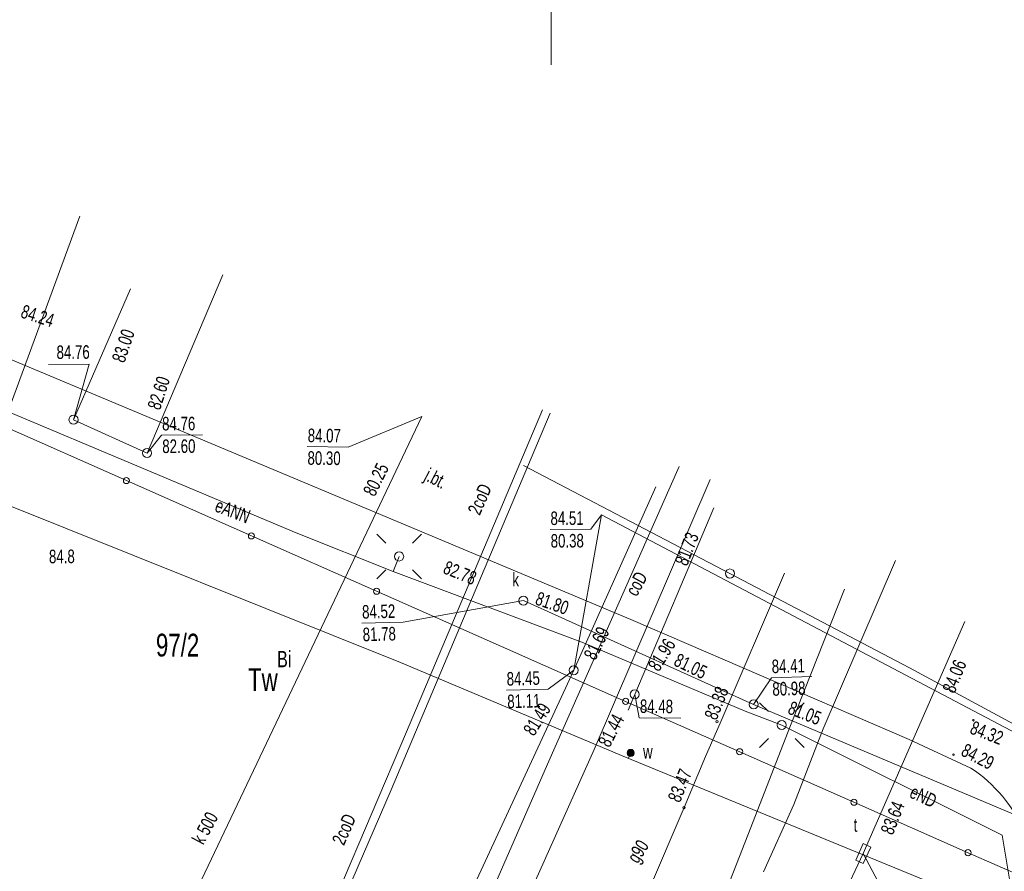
# Model space of a CAD drawing. Header units: metres. Extents: x 7446797 to 7447602, y 5789497 to 5790002.
# Tile 63 of 68: x 7447321 to 7447375, y 5789853 to 5789900. Entities that reach past the tile are written whole.
import ezdxf
from ezdxf.xclip import XClip

# ---------------------------------------------------------------- set-up
doc = ezdxf.new("R2010")
doc.units = ezdxf.units.M
doc.header["$MEASUREMENT"] = 0
doc.header["$XCLIPFRAME"] = 0
doc.layers.add('700-L Mapa 1_500 dwg', color=7, linetype='Continuous')
for name, color, linetype, lineweight in [('ex_02_DXF_MZ_9_KTJZ_E_T_07', 9, 'Continuous', 18), ('ex_02_DXF_MZ_9_KTKR_D_L_07', 9, 'Continuous', 18), ('ex_02_DXF_MZ_9_KTOK_L_47', 9, 'Continuous', 18), ('ex_02_DXF_MZ_9_Numery_dzialek7', 9, 'Continuous', 18), ('ex_02_DXF_MZ_9_Numery_konturow3', 9, 'Continuous', 18), ('ex_02_DXF_MZ_9_Numery_uzytkow3', 9, 'Continuous', 18), ('ex_02_DXF_MZ_9_Podzial_sekcyjny_krzyze7', 9, 'Continuous', 18), ('ex_02_DXF_MZ_9_RTPW_T_07', 9, 'Continuous', 18), ('ex_02_DXF_MZ_9_RTPW_T_17', 9, 'Continuous', 18), ('ex_02_DXF_MZ_9_SUOG_L_052', 9, 'Continuous', 18), ('ex_02_DXF_MZ_9_SUPC_D_L_1200', 9, 'Continuous', 18), ('ex_02_DXF_MZ_9_SUPC_E_T_1200', 9, 'Continuous', 18), ('ex_02_DXF_MZ_9_SUPE_D_L_31', 9, 'Continuous', 18), ('ex_02_DXF_MZ_9_SUPE_E_T_31', 9, 'Continuous', 18), ('ex_02_DXF_MZ_9_SUPG_E_T_27', 9, 'Continuous', 18), ('ex_02_DXF_MZ_9_SUPG_L_352', 9, 'Continuous', 18), ('ex_02_DXF_MZ_9_SUPK_D_L_434', 9, 'Continuous', 18), ('ex_02_DXF_MZ_9_SUPK_E_T_434', 9, 'Continuous', 18), ('ex_02_DXF_MZ_9_SUPT_D_L_030', 9, 'Continuous', 18), ('ex_02_DXF_MZ_9_SUPW_D_L_05', 9, 'Continuous', 18), ('ex_02_DXF_MZ_9_SUSM_D_T_07', 9, 'Continuous', 18), ('ex_02_DXF_MZ_9_SUSM_D_T_37', 9, 'Continuous', 18), ('ex_02_DXF_MZ_9_SUTG_T_052', 9, 'Continuous', 18), ('ex_02_DXF_MZ_9_SUTK_T_034', 9, 'Continuous', 18), ('ex_02_DXF_MZ_9_SUTT_T_030', 9, 'Continuous', 18), ('ex_02_DXF_MZ_9_SUUK_D_T_234', 9, 'Continuous', 18), ('ex_02_DXF_MZ_9_SUUK_E_T_934', 9, 'Continuous', 18), ('ex_02_DXF_MZ_9_SUUT_D_T_130', 9, 'Continuous', 18), ('ex_02_DXF_MZ_9_SUUT_E_T_930', 9, 'Continuous', 18), ('ex_02_DXF_MZ_9_SUUW_D_T_77', 9, 'Continuous', 18), ('ex_02_DXF_MZ_9_SUUW_E_T_57', 9, 'Continuous', 18)]:
    doc.layers.add(name, color=color, linetype=linetype, lineweight=lineweight)
doc.styles.add('STYL_AUTOMATYCZNY_1', font='Arial.ttf', dxfattribs={"width": 0.7})

# ---------------------------------------------------------------- blocks, each defined once
blk = doc.blocks.new('Rysunek_1_9', base_point=(7447200, 5789750, -0.867))
at = {"layer": 'ex_02_DXF_MZ_9_KTKR_D_L_07', "color": 9, "linetype": 'Continuous', "lineweight": 18}
for p, q in [((7447305.351, 5789887.401, -0.867), (7447338.628, 5789873.436, -0.867)), ((7447338.628, 5789873.436, -0.867), (7447354.413, 5789866.819, -0.867)), ((7447369.821, 5789860.197, -0.867), (7447354.413, 5789866.819, -0.867)), ((7447373.232, 5789858.611, -0.867), (7447369.821, 5789860.197, -0.867))]:
    blk.add_line(p, q, dxfattribs=at)
blk.add_arc((7447368.544, 5789851.64, -0.867), 8.401, 24.1823, 56.075, dxfattribs=at)
at = {"layer": 'ex_02_DXF_MZ_9_KTOK_L_47', "color": 9, "linetype": 'Continuous', "lineweight": 18}
for p, q in [((7447319.593, 5789877.567, -0.867), (7447326.51, 5789874.507, -0.867)), ((7447326.51, 5789874.507, -0.867), (7447333.428, 5789871.448, -0.867)), ((7447333.428, 5789871.448, -0.867), (7447340.346, 5789868.388, -0.867)), ((7447340.346, 5789868.388, -0.867), (7447347.263, 5789865.328, -0.867)), ((7447347.263, 5789865.328, -0.867), (7447354.124, 5789862.298, -0.867)), ((7447354.124, 5789862.298, -0.867), (7447360.44, 5789859.508, -0.867)), ((7447360.44, 5789859.508, -0.867), (7447366.756, 5789856.718, -0.867)), ((7447366.756, 5789856.718, -0.867), (7447373.073, 5789853.928, -0.867)), ((7447373.073, 5789853.928, -0.867), (7447379.389, 5789851.137, -0.867))]:
    blk.add_line(p, q, dxfattribs=at)
for centre in [(7447326.51, 5789874.507, -0.867), (7447333.428, 5789871.448, -0.867), (7447340.346, 5789868.388, -0.867), (7447354.124, 5789862.298, -0.867), (7447360.44, 5789859.508, -0.867), (7447366.756, 5789856.718, -0.867), (7447373.073, 5789853.928, -0.867)]:
    blk.add_circle(centre, 0.17, dxfattribs=at)
at = {"layer": 'ex_02_DXF_MZ_9_Podzial_sekcyjny_krzyze7', "color": 9, "linetype": 'Continuous', "lineweight": 18}
blk.add_line((7447350, 5789897.5, -0.867), (7447350, 5789902.5, -0.867), dxfattribs=at)
at = {"layer": 'ex_02_DXF_MZ_9_RTPW_T_17', "color": 9, "linetype": 'Continuous', "lineweight": 18}
for centre in [(7447373.364, 5789861.252, -0.867), (7447372.265, 5789859.353, -0.867)]:
    blk.add_circle(centre, 0.045, dxfattribs=at)
at = {"layer": 'ex_02_DXF_MZ_9_SUOG_L_052', "color": 9, "linetype": 'Continuous', "lineweight": 18}
for p, q in [((7447359.36, 5789861.09, -0.867), (7447362.91, 5789869.38, -0.867)), ((7447358.55, 5789859.24, -0.867), (7447357.36, 5789856.42, -0.867))]:
    blk.add_line(p, q, dxfattribs=at)
at = {"layer": 'ex_02_DXF_MZ_9_SUPC_D_L_1200', "color": 9, "linetype": 'Continuous', "lineweight": 18}
for p, q in [((7447349.95, 5789878.237, -0.867), (7447341.162, 5789857.402, -0.867)), ((7447342.013, 5789860.619, -0.867), (7447349.53, 5789878.411, -0.867)), ((7447357.082, 5789875.281, -0.867), (7447349.801, 5789858.817, -0.867)), ((7447352.387, 5789859.626, -0.867), (7447358.797, 5789874.57, -0.867)), ((7447336.997, 5789848.866, -0.867), (7447342.013, 5789860.619, -0.867)), ((7447346.793, 5789847.154, -0.867), (7447352.387, 5789859.626, -0.867)), ((7447349.801, 5789858.817, -0.867), (7447345.33, 5789848.597, -0.867)), ((7447341.162, 5789857.402, -0.867), (7447337.226, 5789848.305, -0.867))]:
    blk.add_line(p, q, dxfattribs=at)
at = {"layer": 'ex_02_DXF_MZ_9_SUPE_D_L_31', "color": 9, "linetype": 'Continuous', "lineweight": 18}
for p, q in [((7447314.784, 5789880.491, -0.867), (7447335.908, 5789871.609, -0.867)), ((7447335.908, 5789871.609, -0.867), (7447341.263, 5789869.487, -0.867)), ((7447341.263, 5789869.487, -0.867), (7447341.598, 5789870.309, -0.867)), ((7447365.056, 5789860.783, -0.867), (7447369.051, 5789870.092, -0.867)), ((7447341.263, 5789869.487, -0.867), (7447351.802, 5789865.53, -0.867)), ((7447366.242, 5789868.502, -0.867), (7447363.245, 5789860.97, -0.867)), ((7447351.802, 5789865.53, -0.867), (7447360.739, 5789861.753, -0.867)), ((7447360.739, 5789861.753, -0.867), (7447362.765, 5789860.987, -0.867)), ((7447363.245, 5789860.97, -0.867), (7447360.897, 5789854.903, -0.867)), ((7447362.765, 5789860.987, -0.867), (7447374.949, 5789854.902, -0.867)), ((7447363.436, 5789856.591, -0.867), (7447365.056, 5789860.783, -0.867)), ((7447361.752, 5789852.869, -0.867), (7447363.436, 5789856.591, -0.867)), ((7447360.897, 5789854.903, -0.867), (7447358.117, 5789847.893, -0.867)), ((7447374.949, 5789854.902, -0.867), (7447375.512, 5789851.556, -0.867))]:
    blk.add_line(p, q, dxfattribs=at)
at = {"layer": 'ex_02_DXF_MZ_9_SUPG_L_352', "color": 9, "linetype": 'Continuous', "lineweight": 18}
for p, q in [((7447362.91, 5789869.38, -0.867), (7447359.36, 5789861.09, -0.867)), ((7447359.36, 5789861.09, -0.867), (7447358.55, 5789859.24, -0.867)), ((7447358.55, 5789859.24, -0.867), (7447357.36, 5789856.42, -0.867)), ((7447357.36, 5789856.42, -0.867), (7447353.15, 5789846.58, -0.867))]:
    blk.add_line(p, q, dxfattribs=at)
at = {"layer": 'ex_02_DXF_MZ_9_SUPK_D_L_434', "color": 9, "linetype": 'Continuous', "lineweight": 18}
for p, q in [((7447327.656, 5789876.032, -0.867), (7447331.847, 5789885.892, -0.867)), ((7447326.732, 5789885.116, -0.867), (7447323.583, 5789877.873, -0.867)), ((7447323.583, 5789877.873, -0.867), (7447327.656, 5789876.032, -0.867)), ((7447324.907, 5789840.329, -0.867), (7447342.853, 5789878.059, -0.867)), ((7447359.896, 5789869.368, -0.867), (7447348.483, 5789875.338, -0.867)), ((7447355.792, 5789874.169, -0.867), (7447351.253, 5789864.016, -0.867)), ((7447359.01, 5789873.002, -0.867), (7447354.632, 5789862.68, -0.867)), ((7447352.792, 5789872.608, -0.867), (7447351.253, 5789864.016, -0.867)), ((7447352.792, 5789872.608, -0.867), (7447376.141, 5789860.321, -0.867)), ((7447369.833, 5789864.147, -0.867), (7447359.896, 5789869.368, -0.867)), ((7447361.207, 5789862.126, -0.867), (7447348.475, 5789867.867, -0.867)), ((7447383.978, 5789856.496, -0.867), (7447369.833, 5789864.147, -0.867)), ((7447351.253, 5789864.016, -0.867), (7447343.992, 5789848.354, -0.867)), ((7447354.632, 5789862.68, -0.867), (7447354.271, 5789861.809, -0.867)), ((7447383.003, 5789852.929, -0.867), (7447361.207, 5789862.126, -0.867))]:
    blk.add_line(p, q, dxfattribs=at)
at = {"layer": 'ex_02_DXF_MZ_9_SUPT_D_L_030', "color": 9, "linetype": 'Continuous', "lineweight": 18}
for p, q in [((7447367.275, 5789853.878, -0.867), (7447372.885, 5789866.719, -0.867)), ((7447365.018, 5789849.122, -0.867), (7447367.275, 5789853.878, -0.867))]:
    blk.add_line(p, q, dxfattribs=at)
at = {"layer": 'ex_02_DXF_MZ_9_SUPW_D_L_05', "color": 9, "linetype": 'Continuous', "lineweight": 18}
for p, q in [((7447318.291, 5789873.815, -0.867), (7447323.934, 5789889.137, -0.867)), ((7447341.679, 5789864.449, -0.867), (7447318.291, 5789873.815, -0.867)), ((7447354.127, 5789859.216, -0.867), (7447341.679, 5789864.449, -0.867)), ((7447367.266, 5789853.818, -0.867), (7447354.127, 5789859.216, -0.867)), ((7447354.406, 5789859.442, -0.867), (7447354.289, 5789859.162, -0.867)), ((7447381.147, 5789848.115, -0.867), (7447367.266, 5789853.818, -0.867))]:
    blk.add_line(p, q, dxfattribs=at)
at = {"layer": 'ex_02_DXF_MZ_9_SUSM_D_T_07', "color": 9, "linetype": 'Continuous', "lineweight": 18}
for p, q in [((7447340.855, 5789871.052, -0.867), (7447340.36, 5789871.547, -0.867)), ((7447342.34, 5789871.052, -0.867), (7447342.835, 5789871.547, -0.867)), ((7447340.855, 5789869.567, -0.867), (7447340.36, 5789869.072, -0.867)), ((7447342.34, 5789869.567, -0.867), (7447342.835, 5789869.072, -0.867)), ((7447362.022, 5789861.73, -0.867), (7447361.527, 5789862.225, -0.867)), ((7447363.507, 5789861.73, -0.867), (7447364.002, 5789862.225, -0.867)), ((7447362.022, 5789860.245, -0.867), (7447361.527, 5789859.75, -0.867)), ((7447363.507, 5789860.245, -0.867), (7447364.002, 5789859.75, -0.867))]:
    blk.add_line(p, q, dxfattribs=at)
at = {"layer": 'ex_02_DXF_MZ_9_SUSM_D_T_37', "color": 9, "linetype": 'Continuous', "lineweight": 18}
for centre in [(7447341.598, 5789870.309, -0.867), (7447362.765, 5789860.987, -0.867)]:
    blk.add_circle(centre, 0.25, dxfattribs=at)
at = {"layer": 'ex_02_DXF_MZ_9_SUTG_T_052', "color": 9, "linetype": 'Continuous', "lineweight": 18}
for centre in [(7447359.176, 5789861.169, -0.867), (7447357.36, 5789856.42, -0.867)]:
    blk.add_circle(centre, 0.0625, dxfattribs=at)
at = {"layer": 'ex_02_DXF_MZ_9_SUTK_T_034', "color": 9, "linetype": 'Continuous', "lineweight": 18}
for p, q in [((7447322.199, 5789880.929, -0.867), (7447324.451, 5789880.945, -0.867)), ((7447323.583, 5789877.873, -0.867), (7447324.451, 5789880.945, -0.867)), ((7447342.853, 5789878.059, -0.867), (7447338.785, 5789876.36, -0.867)), ((7447327.656, 5789876.032, -0.867), (7447328.459, 5789877.027, -0.867)), ((7447328.459, 5789877.027, -0.867), (7447330.712, 5789877.043, -0.867)), ((7447336.505, 5789876.384, -0.867), (7447338.785, 5789876.36, -0.867)), ((7447352.792, 5789872.608, -0.867), (7447352.198, 5789871.814, -0.867)), ((7447349.945, 5789871.798, -0.867), (7447352.198, 5789871.814, -0.867)), ((7447348.475, 5789867.867, -0.867), (7447341.813, 5789866.68, -0.867)), ((7447339.534, 5789866.618, -0.867), (7447341.813, 5789866.68, -0.867)), ((7447351.253, 5789864.016, -0.867), (7447349.84, 5789862.976, -0.867)), ((7447361.207, 5789862.126, -0.867), (7447362.196, 5789863.603, -0.867)), ((7447362.196, 5789863.603, -0.867), (7447364.421, 5789863.664, -0.867)), ((7447347.534, 5789862.913, -0.867), (7447349.84, 5789862.976, -0.867)), ((7447354.632, 5789862.68, -0.867), (7447354.881, 5789861.387, -0.867)), ((7447354.881, 5789861.387, -0.867), (7447357.188, 5789861.363, -0.867))]:
    blk.add_line(p, q, dxfattribs=at)
at = {"layer": 'ex_02_DXF_MZ_9_SUTT_T_030', "color": 9, "linetype": 'Continuous', "lineweight": 18}
blk.add_line((7447367.275, 5789853.878, -0.867), (7447369.3, 5789850.049, -0.867), dxfattribs=at)
at = {"layer": 'ex_02_DXF_MZ_9_SUUK_D_T_234', "color": 9, "linetype": 'Continuous', "lineweight": 18}
for centre in [(7447323.583, 5789877.873, -0.867), (7447327.656, 5789876.032, -0.867), (7447359.896, 5789869.368, -0.867), (7447348.475, 5789867.867, -0.867), (7447351.253, 5789864.016, -0.867), (7447354.632, 5789862.68, -0.867), (7447361.207, 5789862.126, -0.867)]:
    blk.add_circle(centre, 0.25, dxfattribs=at)
at = {"layer": 'ex_02_DXF_MZ_9_SUUT_D_T_130', "color": 9, "linetype": 'Continuous', "lineweight": 18}
for p, q in [((7447367.273, 5789854.43, -0.867), (7447366.854, 5789853.522, -0.867)), ((7447367.697, 5789854.234, -0.867), (7447367.273, 5789854.43, -0.867)), ((7447367.277, 5789853.326, -0.867), (7447367.697, 5789854.234, -0.867)), ((7447366.854, 5789853.522, -0.867), (7447367.277, 5789853.326, -0.867))]:
    blk.add_line(p, q, dxfattribs=at)
at = {"layer": 'ex_02_DXF_MZ_9_SUUW_D_T_77', "color": 9, "linetype": 'Continuous', "lineweight": 18}
for radius in [0.2, 0.175, 0.15, 0.125, 0.1, 0.075, 0.05, 0.025, 0.00715]:
    blk.add_circle((7447354.406, 5789859.442, -0.867), radius, dxfattribs=at)
at = {"layer": 'ex_02_DXF_MZ_9_KTJZ_E_T_07', "color": 9, "linetype": 'Continuous', "lineweight": 18, "insert": (7447342.83, 5789874.364, -0.867), "char_height": 0.75, "attachment_point": 7, "rotation": 332.7567, "style": 'STYL_AUTOMATYCZNY_1'}
blk.add_mtext('\\A1;{\\pql;\\fArial|b0|i0|c238|p0;\\W0.700000;j.bt.}', dxfattribs=at)
at = {"layer": 'ex_02_DXF_MZ_9_Numery_dzialek7', "color": 9, "linetype": 'Continuous', "lineweight": 18, "insert": (7447328.142, 5789866.038, -0.867), "char_height": 1.26, "attachment_point": 1, "style": 'STYL_AUTOMATYCZNY_1'}
blk.add_mtext('\\A1;{\\pql;\\fArial|b0|i0|c238|p0;\\W0.700000;97/2}', dxfattribs=at)
at = {"layer": 'ex_02_DXF_MZ_9_Numery_konturow3', "color": 9, "linetype": 'Continuous', "lineweight": 18, "insert": (7447333.239, 5789864.133, -0.867), "char_height": 1.26, "attachment_point": 1, "style": 'STYL_AUTOMATYCZNY_1'}
blk.add_mtext('\\A1;{\\pql;\\fArial|b0|i0|c238|p0;\\W0.700000;Tw}', dxfattribs=at)
at = {"layer": 'ex_02_DXF_MZ_9_Numery_uzytkow3', "color": 9, "linetype": 'Continuous', "lineweight": 18, "insert": (7447334.85, 5789864.184, -0.867), "char_height": 0.9, "attachment_point": 7, "style": 'STYL_AUTOMATYCZNY_1'}
blk.add_mtext('\\A1;{\\pql;\\fArial|b0|i0|c238|p0;\\W0.700000;Bi}', dxfattribs=at)
at = {"layer": 'ex_02_DXF_MZ_9_RTPW_T_07', "color": 9, "linetype": 'Continuous', "lineweight": 18, "insert": (7447322.223, 5789870.683, -0.867), "char_height": 0.75, "attachment_point": 1, "rotation": 0.4031, "style": 'STYL_AUTOMATYCZNY_1'}
blk.add_mtext('\\A1;{\\pql;\\fArial|b0|i0|c238|p0;\\W0.700000;84.8}', dxfattribs=at)
at = {"layer": 'ex_02_DXF_MZ_9_RTPW_T_17', "color": 9, "linetype": 'Continuous', "lineweight": 18, "char_height": 0.75, "style": 'STYL_AUTOMATYCZNY_1'}
for s, insert, attachment_point, rotation in [('\\A1;{\\pql;\\fArial|b0|i0|c238|p0;\\W0.700000;84.24}', (7447320.725, 5789883.898, -0.867), 4, 341.9679), ('\\A1;{\\pql;\\fArial|b0|i0|c238|p0;\\W0.700000;84.32}', (7447373.392, 5789861.241, -0.867), 1, 338.7728), ('\\A1;{\\pql;\\fArial|b0|i0|c238|p0;\\W0.700000;84.29}', (7447372.969, 5789860.005, -0.867), 1, 332.5027)]:
    blk.add_mtext(s, dxfattribs=dict(at, insert=insert, attachment_point=attachment_point, rotation=rotation))
at = {"layer": 'ex_02_DXF_MZ_9_SUPC_E_T_1200', "color": 9, "linetype": 'Continuous', "lineweight": 18, "char_height": 0.75, "attachment_point": 4, "style": 'STYL_AUTOMATYCZNY_1'}
for s, insert, rotation in [('\\A1;{\\pql;\\fArial|b0|i0|c238|p0;\\W0.700000;2coD}', (7447345.713, 5789872.69, -0.867), 66.1754), ('\\A1;{\\pql;\\fArial|b0|i0|c238|p0;\\W0.700000;coD}', (7447354.42, 5789868.228, -0.867), 61.3486), ('\\A1;{\\pql;\\fArial|b0|i0|c238|p0;\\W0.700000;2coD}', (7447338.203, 5789854.435, -0.867), 66.1754)]:
    blk.add_mtext(s, dxfattribs=dict(at, insert=insert, rotation=rotation))
at = {"layer": 'ex_02_DXF_MZ_9_SUPE_E_T_31', "color": 9, "linetype": 'Continuous', "lineweight": 18, "char_height": 0.75, "attachment_point": 4, "style": 'STYL_AUTOMATYCZNY_1'}
for s, insert, rotation in [('\\A1;{\\pql;\\fArial|b0|i0|c238|p0;\\W0.700000;eANN}', (7447331.477, 5789873.173, -0.867), 339.0328), ('\\A1;{\\pql;\\fArial|b0|i0|c238|p0;\\W0.700000;eND}', (7447369.932, 5789857.35, -0.867), 334.8427)]:
    blk.add_mtext(s, dxfattribs=dict(at, insert=insert, rotation=rotation))
at = {"layer": 'ex_02_DXF_MZ_9_SUPG_E_T_27', "color": 9, "linetype": 'Continuous', "lineweight": 18, "insert": (7447354.994, 5789853.163, -0.867), "char_height": 0.75, "attachment_point": 7, "rotation": 57.9946, "style": 'STYL_AUTOMATYCZNY_1'}
blk.add_mtext('\\A1;{\\pql;\\fArial|b0|i0|c238|p0;\\W0.700000;g90}', dxfattribs=at)
at = {"layer": 'ex_02_DXF_MZ_9_SUPK_E_T_434', "color": 9, "linetype": 'Continuous', "lineweight": 18, "insert": (7447330.438, 5789854.499, -0.867), "char_height": 0.75, "attachment_point": 4, "rotation": 61.7932, "style": 'STYL_AUTOMATYCZNY_1'}
blk.add_mtext('\\A1;{\\pql;\\fArial|b0|i0|c238|p0;\\W0.700000;k 500}', dxfattribs=at)
at = {"layer": 'ex_02_DXF_MZ_9_SUTG_T_052', "color": 9, "linetype": 'Continuous', "lineweight": 18, "char_height": 0.75, "attachment_point": 7, "style": 'STYL_AUTOMATYCZNY_1'}
for s, insert, rotation in [('\\A1;{\\pql;\\fArial|b0|i0|c238|p0;\\W0.700000;83.38}', (7447359.16, 5789861.208, -0.867), 67.8257), ('\\A1;{\\pql;\\fArial|b0|i0|c238|p0;\\W0.700000;83.47}', (7447357.14, 5789856.651, -0.867), 68.0089)]:
    blk.add_mtext(s, dxfattribs=dict(at, insert=insert, rotation=rotation))
at = {"layer": 'ex_02_DXF_MZ_9_SUTK_T_034', "color": 9, "linetype": 'Continuous', "lineweight": 18, "char_height": 0.75, "style": 'STYL_AUTOMATYCZNY_1'}
for s, insert, attachment_point, rotation in [('\\A1;{\\pql;\\fArial|b0|i0|c238|p0;\\W0.700000;83.00}', (7447326.046, 5789881.094, -0.867), 4, 71.3131), ('\\A1;{\\pql;\\fArial|b0|i0|c238|p0;\\W0.700000;84.76}', (7447322.645, 5789881.601, -0.867), 4, 0.403), ('\\A1;{\\pql;\\fArial|b0|i0|c238|p0;\\W0.700000;82.60}', (7447328.014, 5789878.477, -0.867), 4, 71.9731), ('\\A1;{\\pql;\\fArial|b0|i0|c238|p0;\\W0.700000;84.76}', (7447328.482, 5789878.027, -0.867), 1, 0.403), ('\\A1;{\\pql;\\fArial|b0|i0|c238|p0;\\W0.700000;84.07}', (7447336.545, 5789877.383, -0.867), 1, 359.403), ('\\A1;{\\pql;\\fArial|b0|i0|c238|p0;\\W0.700000;82.60}', (7447328.491, 5789876.778, -0.867), 1, 0.403), ('\\A1;{\\pql;\\fArial|b0|i0|c238|p0;\\W0.700000;80.30}', (7447336.532, 5789876.133, -0.867), 1, 359.403), ('\\A1;{\\pql;\\fArial|b0|i0|c238|p0;\\W0.700000;80.25}', (7447339.913, 5789873.741, -0.867), 4, 63.8331), ('\\A1;{\\pql;\\fArial|b0|i0|c238|p0;\\W0.700000;84.51}', (7447349.968, 5789872.798, -0.867), 1, 0.403), ('\\A1;{\\pql;\\fArial|b0|i0|c238|p0;\\W0.700000;80.38}', (7447349.977, 5789871.548, -0.867), 1, 0.403), ('\\A1;{\\pql;\\fArial|b0|i0|c238|p0;\\W0.700000;81.73}', (7447357.179, 5789869.872, -0.867), 4, 68.6031), ('\\A1;{\\pql;\\fArial|b0|i0|c238|p0;\\W0.700000;82.78}', (7447344.115, 5789869.749, -0.867), 4, 337.7828), ('\\A1;{\\pql;\\fArial|b0|i0|c238|p0;\\W0.700000;81.80}', (7447349.198, 5789868.027, -0.867), 4, 340.7528), ('\\A1;{\\pql;\\fArial|b0|i0|c238|p0;\\W0.700000;84.52}', (7447339.537, 5789867.618, -0.867), 1, 1.573), ('\\A1;{\\pql;\\fArial|b0|i0|c238|p0;\\W0.700000;81.78}', (7447339.571, 5789866.369, -0.867), 1, 1.573), ('\\A1;{\\pql;\\fArial|b0|i0|c238|p0;\\W0.700000;81.69}', (7447352.118, 5789864.686, -0.867), 4, 63.8331), ('\\A1;{\\pql;\\fArial|b0|i0|c238|p0;\\W0.700000;81.96}', (7447355.646, 5789864.091, -0.867), 4, 58.2032), ('\\A1;{\\pql;\\fArial|b0|i0|c238|p0;\\W0.700000;81.05}', (7447356.899, 5789864.648, -0.867), 4, 333.8327), ('\\A1;{\\pql;\\fArial|b0|i0|c238|p0;\\W0.700000;84.41}', (7447362.199, 5789864.604, -0.867), 1, 1.573), ('\\A1;{\\pql;\\fArial|b0|i0|c238|p0;\\W0.700000;84.45}', (7447347.536, 5789863.914, -0.867), 1, 1.573), ('\\A1;{\\pql;\\fArial|b0|i0|c238|p0;\\W0.700000;80.98}', (7447362.233, 5789863.354, -0.867), 1, 1.573), ('\\A1;{\\pql;\\fArial|b0|i0|c238|p0;\\W0.700000;81.11}', (7447347.57, 5789862.664, -0.867), 1, 1.573), ('\\A1;{\\pql;\\fArial|b0|i0|c238|p0;\\W0.700000;84.48}', (7447354.917, 5789862.027, -0.867), 4, 359.403), ('\\A1;{\\pql;\\fArial|b0|i0|c238|p0;\\W0.700000;81.49}', (7447348.741, 5789860.528, -0.867), 4, 57.932), ('\\A1;{\\pql;\\fArial|b0|i0|c238|p0;\\W0.700000;81.05}', (7447363.181, 5789861.983, -0.867), 4, 338.6028), ('\\A1;{\\pql;\\fArial|b0|i0|c238|p0;\\W0.700000;81.44}', (7447352.903, 5789859.871, -0.867), 4, 62.3332)]:
    blk.add_mtext(s, dxfattribs=dict(at, insert=insert, attachment_point=attachment_point, rotation=rotation))
at = {"layer": 'ex_02_DXF_MZ_9_SUTT_T_030', "color": 9, "linetype": 'Continuous', "lineweight": 18, "char_height": 0.75, "attachment_point": 1, "style": 'STYL_AUTOMATYCZNY_1'}
for s, insert, rotation in [('\\A1;{\\pql;\\fArial|b0|i0|c238|p0;\\W0.700000;84.06}', (7447371.623, 5789862.972, -0.867), 68.1541), ('\\A1;{\\pql;\\fArial|b0|i0|c238|p0;\\W0.700000;83.64}', (7447368.208, 5789855.14, -0.867), 68.3352)]:
    blk.add_mtext(s, dxfattribs=dict(at, insert=insert, rotation=rotation))
at = {"layer": 'ex_02_DXF_MZ_9_SUUK_E_T_934', "color": 9, "linetype": 'Continuous', "lineweight": 18, "insert": (7447347.865, 5789869.409, -0.867), "char_height": 0.75, "attachment_point": 1, "style": 'STYL_AUTOMATYCZNY_1'}
blk.add_mtext('\\A1;{\\pql;\\fArial|b0|i0|c238|p0;\\W0.700000;k}', dxfattribs=at)
at = {"layer": 'ex_02_DXF_MZ_9_SUUT_E_T_930', "color": 9, "linetype": 'Continuous', "lineweight": 18, "insert": (7447366.742, 5789855.836, -0.867), "char_height": 0.75, "attachment_point": 1, "style": 'STYL_AUTOMATYCZNY_1'}
blk.add_mtext('\\A1;{\\pql;\\fArial|b0|i0|c238|p0;\\W0.700000;t}', dxfattribs=at)
at = {"layer": 'ex_02_DXF_MZ_9_SUUW_E_T_57', "color": 9, "linetype": 'Continuous', "lineweight": 18, "insert": (7447355.091, 5789859.883, -0.867), "char_height": 0.75, "attachment_point": 1, "style": 'STYL_AUTOMATYCZNY_1'}
blk.add_mtext('\\A1;{\\pql;\\fArial|b0|i0|c238|p0;\\W0.700000;w}', dxfattribs=at)

msp = doc.modelspace()

# ---------------------------------------------------------------- block references
at = {"layer": '700-L Mapa 1_500 dwg', "color": 52, "linetype": 'Continuous', "lineweight": 25}
ref = msp.add_blockref('Rysunek_1_9', (7447200, 5789750, -0.867), dxfattribs=at)
XClip(ref).set_block_clipping_path([(7446797.4999703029, 5789497.4999993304), (7447602.4999703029, 5790002.4999993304)])

doc.saveas('drawing.dxf')
